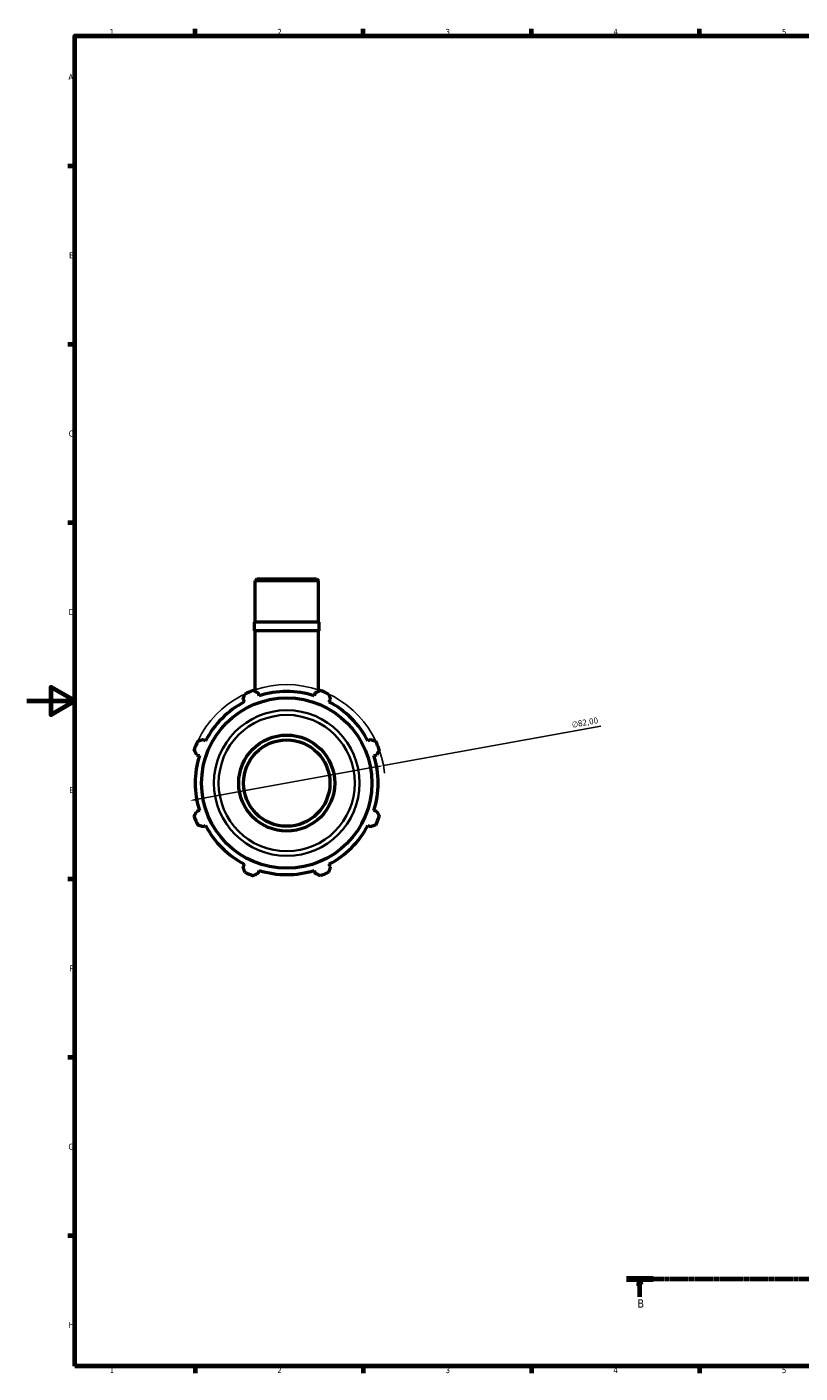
# Model space of a CAD drawing. Header units: millimetres. Extents: x 0 to 931, y 0 to 819.
# Tile 1 of 5: x 0 to 322, y 17 to 578. Entities that reach past the tile are written whole.
import ezdxf

# ---------------------------------------------------------------- set-up
doc = ezdxf.new("R2010")
doc.units = ezdxf.units.MM
doc.linetypes.add('CHAIN', pattern=[0.7087, 0.4724, -0.0591, 0.1181, -0.0591])
for name, color, linetype, lineweight in [('Border (ISO)', 7, 'Continuous', 70), ('Dimension (ISO)', 7, 'Continuous', 25), ('Section Line (ISO)', 7, 'CHAIN', 70), ('Visible (ISO)', 7, 'Continuous', 50), ('Visible Narrow (ISO)', 7, 'Continuous', 35)]:
    doc.layers.add(name, color=color, linetype=linetype, lineweight=lineweight)
doc.styles.add('Label Text (ISO)', font='tahoma.ttf')
doc.styles.add('Note Text (ISO)', font='tahoma.ttf')
doc.dimstyles.new('Default (ISO)', dxfattribs={"dimtxt": 2.5, "dimasz": 2.5, "dimexe": 3.175, "dimexo": 0, "dimgap": 0.762, "dimtad": 1, "dimrnd": 1e-08, "dimzin": 0, "dimtxsty": 'Note Text (ISO)', "dimcen": 0.09, "dimdle": 10, "dimclrd": 256, "dimclre": 256, "dimclrt": 232, "dimazin": 0, "dimtfac": 1.40208, "dimtmove": 0, "dimatfit": 3, "dimfxl": 1, "dimtolj": 1, "dimtzin": 0, "dimlwd": -1, "dimlwe": -1, "dimarcsym": 0})

# ---------------------------------------------------------------- blocks, each defined once
blk = doc.blocks.new('Borders Default Border')
at = {"layer": 'Border (ISO)'}
for p, q in [((70.08, 574), (70.08, 576.9)), ((140.17, 574), (140.17, 576.9)), ((210.25, 574), (210.25, 576.9)), ((280.33, 574), (280.33, 576.9)), ((20, 519.75), (17.1, 519.75)), ((20, 445.5), (17.1, 445.5)), ((20, 371.25), (17.1, 371.25)), ((20, 222.75), (17.1, 222.75)), ((20, 148.5), (17.1, 148.5)), ((20, 74.25), (17.1, 74.25)), ((70.08, 20), (70.08, 17.1)), ((140.17, 20), (140.17, 17.1)), ((210.25, 20), (210.25, 17.1)), ((280.33, 20), (280.33, 17.1))]:
    blk.add_line(p, q, dxfattribs=at)
at = {"layer": 'Border (ISO)', "flags": 128}
for points in [[(20, 20), (20, 574), (821, 574), (821, 20), (20, 20)], [(0, 297), (20, 297), (10, 302.77), (10, 291.23), (20, 297)]]:
    blk.add_lwpolyline(points, dxfattribs=at)
at = {"layer": 'Border (ISO)', "color": 232, "true_color": 0xca0064, "char_height": 2.5, "attachment_point": 7, "style": 'Note Text (ISO)'}
for s, insert in [('1', (34.48, 574.4)), ('2', (104.37, 574.4)), ('3', (174.43, 574.35)), ('4', (244.42, 574.4)), ('5', (314.64, 574.35)), ('A', (17.29, 555.62)), ('B', (17.59, 481.37)), ('C', (17.43, 407.08)), ('D', (17.43, 332.88)), ('E', (17.64, 258.63)), ('F', (17.7, 184.38)), ('G', (17.31, 110.08)), ('H', (17.44, 35.88)), ('1', (34.48, 17.1)), ('2', (104.37, 17.1)), ('3', (174.43, 17.05)), ('4', (244.42, 17.1)), ('5', (314.64, 17.05))]:
    blk.add_mtext(s, dxfattribs=dict(at, insert=insert))
blk = doc.blocks.new('2dTransSection0')
at = {"layer": 'Section Line (ISO)', "linetype": 'CHAIN'}
blk.add_line((249.92, 56.35), (693.16, 56.35), dxfattribs=at)
at = {"layer": 'Section Line (ISO)', "linetype": 'Continuous', "lineweight": 140}
blk.add_line((249.92, 56.35), (260.94, 56.35), dxfattribs=at)
at = {"layer": 'Section Line (ISO)', "linetype": 'Continuous'}
for p, q in [((255.43, 56.35), (254.93, 53.85)), ((255.43, 53.85), (255.43, 56.35)), ((255.93, 53.85), (255.43, 56.35)), ((254.93, 53.85), (255.93, 53.85)), ((255.43, 48.91), (255.43, 53.85))]:
    blk.add_line(p, q, dxfattribs=at)
at = {"layer": 'Section Line (ISO)', "linetype": 'Continuous', "flags": 128}
blk.add_lwpolyline([(255.93, 53.85), (255.43, 56.35), (254.93, 53.85), (255.93, 53.85)], dxfattribs=at)
at = {"layer": 'Section Line (ISO)'}
blk.add_solid([(255.93, 53.85), (255.43, 56.35), (254.93, 53.85), (255.93, 53.85)], dxfattribs=at)
at = {"layer": 'Section Line (ISO)', "insert": (254.36, 44.35), "char_height": 3.5, "attachment_point": 7, "style": 'Label Text (ISO)'}
blk.add_mtext('B', dxfattribs=at)
blk = doc.blocks.new('*D14')
at = {"layer": 'Defpoints', "color": 0, "transparency": 16777216}
for p in [(148.63, 270.1), (67.94, 255.51)]:
    blk.add_point(p, dxfattribs=at)
at = {"layer": 'Dimension (ISO)', "transparency": 16777216}
for p, q in [((148.63, 270.1), (239.2, 286.49)), ((70.4, 255.95), (146.17, 269.66))]:
    blk.add_line(p, q, dxfattribs=at)
blk.add_arc((108.28, 262.81), 41, 5.8163, 154.792, dxfattribs=at)
for points in [[(146.09, 270.07), (146.24, 269.25), (148.63, 270.1)], [(70.32, 256.36), (70.47, 255.54), (67.94, 255.51)]]:
    blk.add_solid(points, dxfattribs=at)
at = {"layer": 'Dimension (ISO)', "color": 232, "true_color": 0xca0064, "transparency": 16777216, "insert": (226.93, 288.31), "char_height": 2.5, "attachment_point": 1, "rotation": 10.2533, "style": 'Note Text (ISO)'}
blk.add_mtext('\\A1;∅82,00', dxfattribs=at)

msp = doc.modelspace()

# ---------------------------------------------------------------- linework, layer by layer
at = {"layer": 'Visible (ISO)'}
for p, q in [((95.854, 347.806), (95.061, 347.013)), ((95.854, 347.806), (120.709, 347.806)), ((120.709, 347.806), (121.502, 347.013)), ((121.502, 347.013), (95.061, 347.013)), ((95.061, 329.806), (95.061, 347.013)), ((121.502, 329.806), (121.502, 347.013)), ((121.766, 329.806), (94.797, 329.806)), ((94.797, 326.206), (94.797, 329.806)), ((121.766, 326.206), (94.797, 326.206)), ((95.061, 301.048), (95.061, 326.206)), ((121.502, 301.048), (121.502, 326.206)), ((121.766, 326.206), (121.766, 329.806)), ((90.107, 297.719), (90.675, 296.628)), ((96.815, 299.171), (96.446, 300.344)), ((120.117, 300.344), (119.747, 299.171)), ((125.888, 296.628), (126.456, 297.719)), ((74.46, 280.412), (73.369, 280.98)), ((143.194, 280.98), (142.103, 280.412)), ((70.743, 274.642), (71.916, 274.272)), ((144.647, 274.272), (145.82, 274.642)), ((71.916, 251.34), (70.743, 250.97)), ((145.82, 250.97), (144.647, 251.34)), ((73.369, 244.632), (74.46, 245.2)), ((142.103, 245.2), (143.194, 244.632)), ((90.675, 228.984), (90.107, 227.893)), ((96.446, 225.268), (96.815, 226.441)), ((119.747, 226.441), (120.117, 225.268)), ((126.456, 227.893), (125.888, 228.984))]:
    msp.add_line(p, q, dxfattribs=at)
for radius in [35.484, 20, 18]:
    msp.add_circle((108.281, 262.806), radius, dxfattribs=at)
for radius, start, end in [(41, 109.79198, 115.20802), (38.13, 72.5, 107.5), (41, 64.79198, 70.20802), (38.13, 117.5, 152.5), (38.13, 27.5, 62.5), (41, 154.79198, 160.20802), (41, 19.79198, 25.20802), (38.13, 162.5, 197.5), (38.13, 342.5, 17.5), (41, 199.79198, 205.20802), (41, 334.79198, 340.20802), (38.13, 207.5, 242.5), (38.13, 297.5, 332.5), (41, 244.79198, 250.20802), (38.13, 252.5, 287.5), (41, 289.79198, 295.20802)]:
    msp.add_arc((108.281, 262.806), radius, start, end, dxfattribs=at)
for points, weights in [([(90.107, 297.719), (90.456, 298.788), (90.819, 299.901)], [1.00225700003, 1.00153673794, 1]), ([(94.399, 301.384), (95.443, 300.854), (96.446, 300.344)], [1, 1.00153673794, 1.00225700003]), ([(120.117, 300.344), (121.12, 300.854), (122.164, 301.384)], [1.00225700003, 1.00153673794, 1]), ([(125.744, 299.901), (126.107, 298.788), (126.456, 297.719)], [1, 1.00153673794, 1.00225700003]), ([(71.186, 280.268), (72.3, 280.632), (73.369, 280.98)], [1, 1.00153673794, 1.00225700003]), ([(143.194, 280.98), (144.263, 280.632), (145.377, 280.268)], [1.00225700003, 1.00153673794, 1]), ([(70.743, 274.642), (70.234, 275.644), (69.703, 276.689)], [1.00225700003, 1.00153673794, 1]), ([(146.859, 276.689), (146.329, 275.644), (145.82, 274.642)], [1, 1.00153673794, 1.00225700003]), ([(69.703, 248.923), (70.234, 249.968), (70.743, 250.97)], [1, 1.00153673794, 1.00225700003]), ([(145.82, 250.97), (146.329, 249.968), (146.859, 248.923)], [1.00225700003, 1.00153673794, 1]), ([(73.369, 244.632), (72.3, 244.98), (71.186, 245.344)], [1.00225700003, 1.00153673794, 1]), ([(145.377, 245.344), (144.263, 244.98), (143.194, 244.632)], [1, 1.00153673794, 1.00225700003]), ([(90.819, 225.711), (90.456, 226.824), (90.107, 227.893)], [1, 1.00153673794, 1.00225700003]), ([(96.446, 225.268), (95.443, 224.758), (94.399, 224.228)], [1.00225700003, 1.00153673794, 1]), ([(122.164, 224.228), (121.12, 224.758), (120.117, 225.268)], [1, 1.00153673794, 1.00225700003]), ([(126.456, 227.893), (126.107, 226.824), (125.744, 225.711)], [1.00225700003, 1.00153673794, 1])]:
    msp.add_rational_spline(points, weights, degree=2, dxfattribs=at)
at = {"layer": 'Visible Narrow (ISO)'}
for radius in [30.337, 28.38]:
    msp.add_circle((108.281, 262.806), radius, dxfattribs=at)

# ---------------------------------------------------------------- block references
msp.add_blockref('Borders Default Border', (0, 0))
at = {"layer": 'Section Line (ISO)'}
msp.add_blockref('2dTransSection0', (0, 0), dxfattribs=at)

# ---------------------------------------------------------------- dimensions: what is measured, and where the dimension line sits
at = {"layer": 'Dimension (ISO)'}
dim = msp.add_diameter_dim_2p(p1=(67.936, 255.508), p2=(148.627, 270.104), dimstyle='Default (ISO)', override={"dimdec": 2, "dimlfac": 1, "dimtp": 0, "dimtm": 0, "dimtdec": 2, "dimatfit": 2}, dxfattribs=at)
dim.commit()
dim.dimension.update_dxf_attribs({"geometry": '*D14', "text_midpoint": (233.041, 285.373), "dimtype": 163})

doc.saveas('drawing.dxf')
